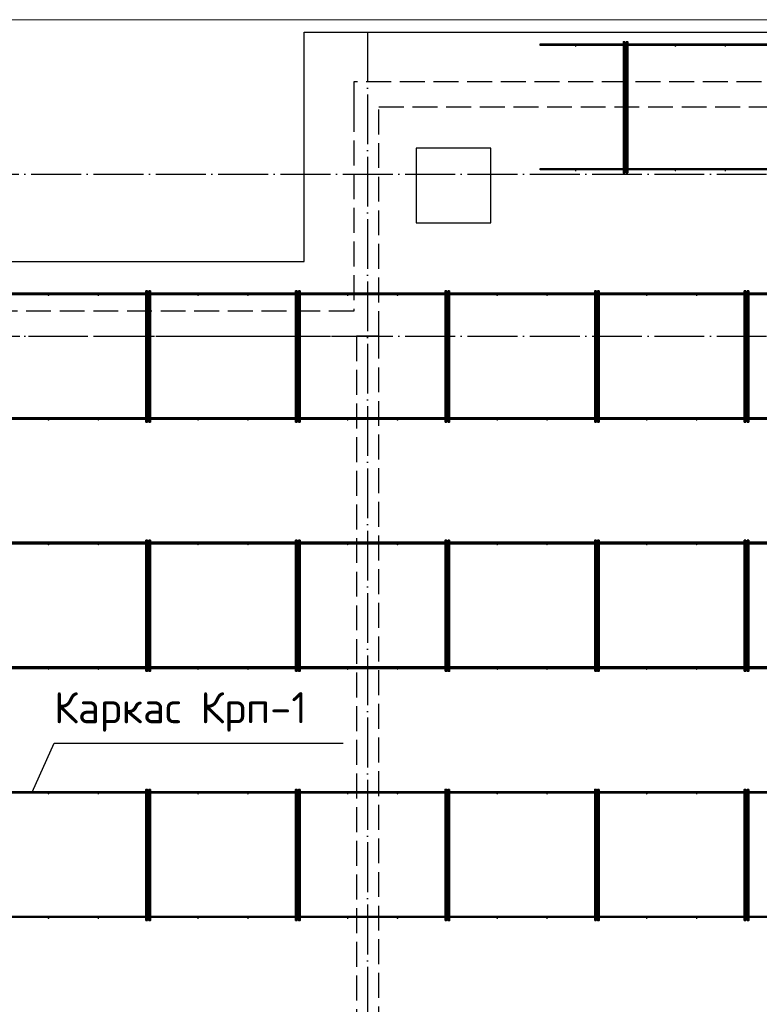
# Model space of a CAD drawing. Header units: millimetres. Extents: x 13527 to 139154, y -122592 to 61893.
# Tile 93 of 130: x 79109 to 85043, y 38539 to 46440. Entities that reach past the tile are written whole.
import ezdxf

# ---------------------------------------------------------------- set-up
doc = ezdxf.new("R2010")
doc.units = ezdxf.units.MM
for name, pattern in [('______11', [500, 400, -50, 0, -50]), ('______2', [270, 200, -70]), ('______5', [1100, 800, -100, 100, -100])]:
    doc.linetypes.add(name, pattern=pattern)
for name, color, linetype, lineweight in [('Standard', 7, 'Continuous', 25), ('Стена_ общее', 7, 'Continuous', 35), ('Фундамент_ общее', 7, 'Continuous', 35)]:
    doc.layers.add(name, color=color, linetype=linetype, lineweight=lineweight)
doc.layers.add('Арм.стержн. Фиксатор', color=7, linetype='Continuous', lineweight=35, true_color=0x501e0f)
doc.layers.add('Осевая линия_ общее', color=7, linetype='______5', lineweight=13, true_color=0xa0a0a0)
doc.styles.add('ISOCPEUR', font='isocpeur.ttf')

# ---------------------------------------------------------------- blocks, each defined once
blk = doc.blocks.new('СЛОЖНЫЙ_ОБЪЕКТ_0')
at = {"layer": 'Стена_ общее', "color": 9, "linetype": '______2', "lineweight": -3, "true_color": 0xc7c7c7, "transparency": 33554687}
for p, q in [((81790, 45940), (81790, 45740)), ((89650, 45940), (81790, 45940)), ((81790, 45740), (81790, 44100)), ((81990, 43900), (81990, 45740)), ((81990, 45740), (89650, 45740)), ((81790, 44100), (75200, 44100)), ((75400, 43900), (81790, 43900)), ((81790, 43900), (81810, 43900)), ((81810, 43900), (81810, 38320)), ((81990, 43900), (81810, 43900)), ((81990, 38320), (81990, 43900))]:
    blk.add_line(p, q, dxfattribs=at)

msp = doc.modelspace()

# ---------------------------------------------------------------- hatches: boundary and pattern name
at = {"layer": 'Арм.стержн. Фиксатор', "linetype": 'Continuous', "lineweight": 35, "transparency": 33554687}
for points in [[(83576, 46228), (83575.5, 46230.3), (83574.2, 46232.2), (83572.3, 46233.5), (83570, 46234), (83567.7, 46233.5), (83565.8, 46232.2), (83564.5, 46230.3), (83564, 46228), (83564.5, 46225.7), (83565.8, 46223.8), (83567.7, 46222.5), (83570, 46222), (83572.3, 46222.5), (83574.2, 46223.8), (83575.5, 46225.7)], [(83976, 46228), (83975.5, 46230.3), (83974.2, 46232.2), (83972.3, 46233.5), (83970, 46234), (83967.7, 46233.5), (83965.8, 46232.2), (83964.5, 46230.3), (83964, 46228), (83964.5, 46225.7), (83965.8, 46223.8), (83967.7, 46222.5), (83970, 46222), (83972.3, 46222.5), (83974.2, 46223.8), (83975.5, 46225.7)], [(84376, 46228), (84375.5, 46230.3), (84374.2, 46232.2), (84372.3, 46233.5), (84370, 46234), (84367.7, 46233.5), (84365.8, 46232.2), (84364.5, 46230.3), (84364, 46228), (84364.5, 46225.7), (84365.8, 46223.8), (84367.7, 46222.5), (84370, 46222), (84372.3, 46222.5), (84374.2, 46223.8), (84375.5, 46225.7)], [(84776, 46228), (84775.5, 46230.3), (84774.2, 46232.2), (84772.3, 46233.5), (84770, 46234), (84767.7, 46233.5), (84765.8, 46232.2), (84764.5, 46230.3), (84764, 46228), (84764.5, 46225.7), (84765.8, 46223.8), (84767.7, 46222.5), (84770, 46222), (84772.3, 46222.5), (84774.2, 46223.8), (84775.5, 46225.7)], [(83576, 45228), (83575.5, 45230.3), (83574.2, 45232.2), (83572.3, 45233.5), (83570, 45234), (83567.7, 45233.5), (83565.8, 45232.2), (83564.5, 45230.3), (83564, 45228), (83564.5, 45225.7), (83565.8, 45223.8), (83567.7, 45222.5), (83570, 45222), (83572.3, 45222.5), (83574.2, 45223.8), (83575.5, 45225.7)], [(83976, 45228), (83975.5, 45230.3), (83974.2, 45232.2), (83972.3, 45233.5), (83970, 45234), (83967.7, 45233.5), (83965.8, 45232.2), (83964.5, 45230.3), (83964, 45228), (83964.5, 45225.7), (83965.8, 45223.8), (83967.7, 45222.5), (83970, 45222), (83972.3, 45222.5), (83974.2, 45223.8), (83975.5, 45225.7)], [(84376, 45228), (84375.5, 45230.3), (84374.2, 45232.2), (84372.3, 45233.5), (84370, 45234), (84367.7, 45233.5), (84365.8, 45232.2), (84364.5, 45230.3), (84364, 45228), (84364.5, 45225.7), (84365.8, 45223.8), (84367.7, 45222.5), (84370, 45222), (84372.3, 45222.5), (84374.2, 45223.8), (84375.5, 45225.7)], [(84776, 45228), (84775.5, 45230.3), (84774.2, 45232.2), (84772.3, 45233.5), (84770, 45234), (84767.7, 45233.5), (84765.8, 45232.2), (84764.5, 45230.3), (84764, 45228), (84764.5, 45225.7), (84765.8, 45223.8), (84767.7, 45222.5), (84770, 45222), (84772.3, 45222.5), (84774.2, 45223.8), (84775.5, 45225.7)], [(79346, 44228), (79345.5, 44230.3), (79344.2, 44232.2), (79342.3, 44233.5), (79340, 44234), (79337.7, 44233.5), (79335.8, 44232.2), (79334.5, 44230.3), (79334, 44228), (79334.5, 44225.7), (79335.8, 44223.8), (79337.7, 44222.5), (79340, 44222), (79342.3, 44222.5), (79344.2, 44223.8), (79345.5, 44225.7)], [(79746, 44228), (79745.5, 44230.3), (79744.2, 44232.2), (79742.3, 44233.5), (79740, 44234), (79737.7, 44233.5), (79735.8, 44232.2), (79734.5, 44230.3), (79734, 44228), (79734.5, 44225.7), (79735.8, 44223.8), (79737.7, 44222.5), (79740, 44222), (79742.3, 44222.5), (79744.2, 44223.8), (79745.5, 44225.7)], [(80146, 44228), (80145.5, 44230.3), (80144.2, 44232.2), (80142.3, 44233.5), (80140, 44234), (80137.7, 44233.5), (80135.8, 44232.2), (80134.5, 44230.3), (80134, 44228), (80134.5, 44225.7), (80135.8, 44223.8), (80137.7, 44222.5), (80140, 44222), (80142.3, 44222.5), (80144.2, 44223.8), (80145.5, 44225.7)], [(80546, 44228), (80545.5, 44230.3), (80544.2, 44232.2), (80542.3, 44233.5), (80540, 44234), (80537.7, 44233.5), (80535.8, 44232.2), (80534.5, 44230.3), (80534, 44228), (80534.5, 44225.7), (80535.8, 44223.8), (80537.7, 44222.5), (80540, 44222), (80542.3, 44222.5), (80544.2, 44223.8), (80545.5, 44225.7)], [(80946, 44228), (80945.5, 44230.3), (80944.2, 44232.2), (80942.3, 44233.5), (80940, 44234), (80937.7, 44233.5), (80935.8, 44232.2), (80934.5, 44230.3), (80934, 44228), (80934.5, 44225.7), (80935.8, 44223.8), (80937.7, 44222.5), (80940, 44222), (80942.3, 44222.5), (80944.2, 44223.8), (80945.5, 44225.7)], [(81346, 44228), (81345.5, 44230.3), (81344.2, 44232.2), (81342.3, 44233.5), (81340, 44234), (81337.7, 44233.5), (81335.8, 44232.2), (81334.5, 44230.3), (81334, 44228), (81334.5, 44225.7), (81335.8, 44223.8), (81337.7, 44222.5), (81340, 44222), (81342.3, 44222.5), (81344.2, 44223.8), (81345.5, 44225.7)], [(81746, 44228), (81745.5, 44230.3), (81744.2, 44232.2), (81742.3, 44233.5), (81740, 44234), (81737.7, 44233.5), (81735.8, 44232.2), (81734.5, 44230.3), (81734, 44228), (81734.5, 44225.7), (81735.8, 44223.8), (81737.7, 44222.5), (81740, 44222), (81742.3, 44222.5), (81744.2, 44223.8), (81745.5, 44225.7)], [(82146, 44228), (82145.5, 44230.3), (82144.2, 44232.2), (82142.3, 44233.5), (82140, 44234), (82137.7, 44233.5), (82135.8, 44232.2), (82134.5, 44230.3), (82134, 44228), (82134.5, 44225.7), (82135.8, 44223.8), (82137.7, 44222.5), (82140, 44222), (82142.3, 44222.5), (82144.2, 44223.8), (82145.5, 44225.7)], [(82546, 44228), (82545.5, 44230.3), (82544.2, 44232.2), (82542.3, 44233.5), (82540, 44234), (82537.7, 44233.5), (82535.8, 44232.2), (82534.5, 44230.3), (82534, 44228), (82534.5, 44225.7), (82535.8, 44223.8), (82537.7, 44222.5), (82540, 44222), (82542.3, 44222.5), (82544.2, 44223.8), (82545.5, 44225.7)], [(82946, 44228), (82945.5, 44230.3), (82944.2, 44232.2), (82942.3, 44233.5), (82940, 44234), (82937.7, 44233.5), (82935.8, 44232.2), (82934.5, 44230.3), (82934, 44228), (82934.5, 44225.7), (82935.8, 44223.8), (82937.7, 44222.5), (82940, 44222), (82942.3, 44222.5), (82944.2, 44223.8), (82945.5, 44225.7)], [(83346, 44228), (83345.5, 44230.3), (83344.2, 44232.2), (83342.3, 44233.5), (83340, 44234), (83337.7, 44233.5), (83335.8, 44232.2), (83334.5, 44230.3), (83334, 44228), (83334.5, 44225.7), (83335.8, 44223.8), (83337.7, 44222.5), (83340, 44222), (83342.3, 44222.5), (83344.2, 44223.8), (83345.5, 44225.7)], [(83746, 44228), (83745.5, 44230.3), (83744.2, 44232.2), (83742.3, 44233.5), (83740, 44234), (83737.7, 44233.5), (83735.8, 44232.2), (83734.5, 44230.3), (83734, 44228), (83734.5, 44225.7), (83735.8, 44223.8), (83737.7, 44222.5), (83740, 44222), (83742.3, 44222.5), (83744.2, 44223.8), (83745.5, 44225.7)], [(84146, 44228), (84145.5, 44230.3), (84144.2, 44232.2), (84142.3, 44233.5), (84140, 44234), (84137.7, 44233.5), (84135.8, 44232.2), (84134.5, 44230.3), (84134, 44228), (84134.5, 44225.7), (84135.8, 44223.8), (84137.7, 44222.5), (84140, 44222), (84142.3, 44222.5), (84144.2, 44223.8), (84145.5, 44225.7)], [(84546, 44228), (84545.5, 44230.3), (84544.2, 44232.2), (84542.3, 44233.5), (84540, 44234), (84537.7, 44233.5), (84535.8, 44232.2), (84534.5, 44230.3), (84534, 44228), (84534.5, 44225.7), (84535.8, 44223.8), (84537.7, 44222.5), (84540, 44222), (84542.3, 44222.5), (84544.2, 44223.8), (84545.5, 44225.7)], [(84946, 44228), (84945.5, 44230.3), (84944.2, 44232.2), (84942.3, 44233.5), (84940, 44234), (84937.7, 44233.5), (84935.8, 44232.2), (84934.5, 44230.3), (84934, 44228), (84934.5, 44225.7), (84935.8, 44223.8), (84937.7, 44222.5), (84940, 44222), (84942.3, 44222.5), (84944.2, 44223.8), (84945.5, 44225.7)], [(79346, 43228), (79345.5, 43230.3), (79344.2, 43232.2), (79342.3, 43233.5), (79340, 43234), (79337.7, 43233.5), (79335.8, 43232.2), (79334.5, 43230.3), (79334, 43228), (79334.5, 43225.7), (79335.8, 43223.8), (79337.7, 43222.5), (79340, 43222), (79342.3, 43222.5), (79344.2, 43223.8), (79345.5, 43225.7)], [(79746, 43228), (79745.5, 43230.3), (79744.2, 43232.2), (79742.3, 43233.5), (79740, 43234), (79737.7, 43233.5), (79735.8, 43232.2), (79734.5, 43230.3), (79734, 43228), (79734.5, 43225.7), (79735.8, 43223.8), (79737.7, 43222.5), (79740, 43222), (79742.3, 43222.5), (79744.2, 43223.8), (79745.5, 43225.7)], [(80146, 43228), (80145.5, 43230.3), (80144.2, 43232.2), (80142.3, 43233.5), (80140, 43234), (80137.7, 43233.5), (80135.8, 43232.2), (80134.5, 43230.3), (80134, 43228), (80134.5, 43225.7), (80135.8, 43223.8), (80137.7, 43222.5), (80140, 43222), (80142.3, 43222.5), (80144.2, 43223.8), (80145.5, 43225.7)], [(80546, 43228), (80545.5, 43230.3), (80544.2, 43232.2), (80542.3, 43233.5), (80540, 43234), (80537.7, 43233.5), (80535.8, 43232.2), (80534.5, 43230.3), (80534, 43228), (80534.5, 43225.7), (80535.8, 43223.8), (80537.7, 43222.5), (80540, 43222), (80542.3, 43222.5), (80544.2, 43223.8), (80545.5, 43225.7)], [(80946, 43228), (80945.5, 43230.3), (80944.2, 43232.2), (80942.3, 43233.5), (80940, 43234), (80937.7, 43233.5), (80935.8, 43232.2), (80934.5, 43230.3), (80934, 43228), (80934.5, 43225.7), (80935.8, 43223.8), (80937.7, 43222.5), (80940, 43222), (80942.3, 43222.5), (80944.2, 43223.8), (80945.5, 43225.7)], [(81346, 43228), (81345.5, 43230.3), (81344.2, 43232.2), (81342.3, 43233.5), (81340, 43234), (81337.7, 43233.5), (81335.8, 43232.2), (81334.5, 43230.3), (81334, 43228), (81334.5, 43225.7), (81335.8, 43223.8), (81337.7, 43222.5), (81340, 43222), (81342.3, 43222.5), (81344.2, 43223.8), (81345.5, 43225.7)], [(81746, 43228), (81745.5, 43230.3), (81744.2, 43232.2), (81742.3, 43233.5), (81740, 43234), (81737.7, 43233.5), (81735.8, 43232.2), (81734.5, 43230.3), (81734, 43228), (81734.5, 43225.7), (81735.8, 43223.8), (81737.7, 43222.5), (81740, 43222), (81742.3, 43222.5), (81744.2, 43223.8), (81745.5, 43225.7)], [(82146, 43228), (82145.5, 43230.3), (82144.2, 43232.2), (82142.3, 43233.5), (82140, 43234), (82137.7, 43233.5), (82135.8, 43232.2), (82134.5, 43230.3), (82134, 43228), (82134.5, 43225.7), (82135.8, 43223.8), (82137.7, 43222.5), (82140, 43222), (82142.3, 43222.5), (82144.2, 43223.8), (82145.5, 43225.7)], [(82546, 43228), (82545.5, 43230.3), (82544.2, 43232.2), (82542.3, 43233.5), (82540, 43234), (82537.7, 43233.5), (82535.8, 43232.2), (82534.5, 43230.3), (82534, 43228), (82534.5, 43225.7), (82535.8, 43223.8), (82537.7, 43222.5), (82540, 43222), (82542.3, 43222.5), (82544.2, 43223.8), (82545.5, 43225.7)], [(82946, 43228), (82945.5, 43230.3), (82944.2, 43232.2), (82942.3, 43233.5), (82940, 43234), (82937.7, 43233.5), (82935.8, 43232.2), (82934.5, 43230.3), (82934, 43228), (82934.5, 43225.7), (82935.8, 43223.8), (82937.7, 43222.5), (82940, 43222), (82942.3, 43222.5), (82944.2, 43223.8), (82945.5, 43225.7)], [(83346, 43228), (83345.5, 43230.3), (83344.2, 43232.2), (83342.3, 43233.5), (83340, 43234), (83337.7, 43233.5), (83335.8, 43232.2), (83334.5, 43230.3), (83334, 43228), (83334.5, 43225.7), (83335.8, 43223.8), (83337.7, 43222.5), (83340, 43222), (83342.3, 43222.5), (83344.2, 43223.8), (83345.5, 43225.7)], [(83746, 43228), (83745.5, 43230.3), (83744.2, 43232.2), (83742.3, 43233.5), (83740, 43234), (83737.7, 43233.5), (83735.8, 43232.2), (83734.5, 43230.3), (83734, 43228), (83734.5, 43225.7), (83735.8, 43223.8), (83737.7, 43222.5), (83740, 43222), (83742.3, 43222.5), (83744.2, 43223.8), (83745.5, 43225.7)], [(84146, 43228), (84145.5, 43230.3), (84144.2, 43232.2), (84142.3, 43233.5), (84140, 43234), (84137.7, 43233.5), (84135.8, 43232.2), (84134.5, 43230.3), (84134, 43228), (84134.5, 43225.7), (84135.8, 43223.8), (84137.7, 43222.5), (84140, 43222), (84142.3, 43222.5), (84144.2, 43223.8), (84145.5, 43225.7)], [(84546, 43228), (84545.5, 43230.3), (84544.2, 43232.2), (84542.3, 43233.5), (84540, 43234), (84537.7, 43233.5), (84535.8, 43232.2), (84534.5, 43230.3), (84534, 43228), (84534.5, 43225.7), (84535.8, 43223.8), (84537.7, 43222.5), (84540, 43222), (84542.3, 43222.5), (84544.2, 43223.8), (84545.5, 43225.7)], [(84946, 43228), (84945.5, 43230.3), (84944.2, 43232.2), (84942.3, 43233.5), (84940, 43234), (84937.7, 43233.5), (84935.8, 43232.2), (84934.5, 43230.3), (84934, 43228), (84934.5, 43225.7), (84935.8, 43223.8), (84937.7, 43222.5), (84940, 43222), (84942.3, 43222.5), (84944.2, 43223.8), (84945.5, 43225.7)], [(79346, 42228), (79345.5, 42230.3), (79344.2, 42232.2), (79342.3, 42233.5), (79340, 42234), (79337.7, 42233.5), (79335.8, 42232.2), (79334.5, 42230.3), (79334, 42228), (79334.5, 42225.7), (79335.8, 42223.8), (79337.7, 42222.5), (79340, 42222), (79342.3, 42222.5), (79344.2, 42223.8), (79345.5, 42225.7)], [(79746, 42228), (79745.5, 42230.3), (79744.2, 42232.2), (79742.3, 42233.5), (79740, 42234), (79737.7, 42233.5), (79735.8, 42232.2), (79734.5, 42230.3), (79734, 42228), (79734.5, 42225.7), (79735.8, 42223.8), (79737.7, 42222.5), (79740, 42222), (79742.3, 42222.5), (79744.2, 42223.8), (79745.5, 42225.7)], [(80146, 42228), (80145.5, 42230.3), (80144.2, 42232.2), (80142.3, 42233.5), (80140, 42234), (80137.7, 42233.5), (80135.8, 42232.2), (80134.5, 42230.3), (80134, 42228), (80134.5, 42225.7), (80135.8, 42223.8), (80137.7, 42222.5), (80140, 42222), (80142.3, 42222.5), (80144.2, 42223.8), (80145.5, 42225.7)], [(80546, 42228), (80545.5, 42230.3), (80544.2, 42232.2), (80542.3, 42233.5), (80540, 42234), (80537.7, 42233.5), (80535.8, 42232.2), (80534.5, 42230.3), (80534, 42228), (80534.5, 42225.7), (80535.8, 42223.8), (80537.7, 42222.5), (80540, 42222), (80542.3, 42222.5), (80544.2, 42223.8), (80545.5, 42225.7)], [(80946, 42228), (80945.5, 42230.3), (80944.2, 42232.2), (80942.3, 42233.5), (80940, 42234), (80937.7, 42233.5), (80935.8, 42232.2), (80934.5, 42230.3), (80934, 42228), (80934.5, 42225.7), (80935.8, 42223.8), (80937.7, 42222.5), (80940, 42222), (80942.3, 42222.5), (80944.2, 42223.8), (80945.5, 42225.7)], [(81346, 42228), (81345.5, 42230.3), (81344.2, 42232.2), (81342.3, 42233.5), (81340, 42234), (81337.7, 42233.5), (81335.8, 42232.2), (81334.5, 42230.3), (81334, 42228), (81334.5, 42225.7), (81335.8, 42223.8), (81337.7, 42222.5), (81340, 42222), (81342.3, 42222.5), (81344.2, 42223.8), (81345.5, 42225.7)], [(81746, 42228), (81745.5, 42230.3), (81744.2, 42232.2), (81742.3, 42233.5), (81740, 42234), (81737.7, 42233.5), (81735.8, 42232.2), (81734.5, 42230.3), (81734, 42228), (81734.5, 42225.7), (81735.8, 42223.8), (81737.7, 42222.5), (81740, 42222), (81742.3, 42222.5), (81744.2, 42223.8), (81745.5, 42225.7)], [(82146, 42228), (82145.5, 42230.3), (82144.2, 42232.2), (82142.3, 42233.5), (82140, 42234), (82137.7, 42233.5), (82135.8, 42232.2), (82134.5, 42230.3), (82134, 42228), (82134.5, 42225.7), (82135.8, 42223.8), (82137.7, 42222.5), (82140, 42222), (82142.3, 42222.5), (82144.2, 42223.8), (82145.5, 42225.7)], [(82546, 42228), (82545.5, 42230.3), (82544.2, 42232.2), (82542.3, 42233.5), (82540, 42234), (82537.7, 42233.5), (82535.8, 42232.2), (82534.5, 42230.3), (82534, 42228), (82534.5, 42225.7), (82535.8, 42223.8), (82537.7, 42222.5), (82540, 42222), (82542.3, 42222.5), (82544.2, 42223.8), (82545.5, 42225.7)], [(82946, 42228), (82945.5, 42230.3), (82944.2, 42232.2), (82942.3, 42233.5), (82940, 42234), (82937.7, 42233.5), (82935.8, 42232.2), (82934.5, 42230.3), (82934, 42228), (82934.5, 42225.7), (82935.8, 42223.8), (82937.7, 42222.5), (82940, 42222), (82942.3, 42222.5), (82944.2, 42223.8), (82945.5, 42225.7)], [(83346, 42228), (83345.5, 42230.3), (83344.2, 42232.2), (83342.3, 42233.5), (83340, 42234), (83337.7, 42233.5), (83335.8, 42232.2), (83334.5, 42230.3), (83334, 42228), (83334.5, 42225.7), (83335.8, 42223.8), (83337.7, 42222.5), (83340, 42222), (83342.3, 42222.5), (83344.2, 42223.8), (83345.5, 42225.7)], [(83746, 42228), (83745.5, 42230.3), (83744.2, 42232.2), (83742.3, 42233.5), (83740, 42234), (83737.7, 42233.5), (83735.8, 42232.2), (83734.5, 42230.3), (83734, 42228), (83734.5, 42225.7), (83735.8, 42223.8), (83737.7, 42222.5), (83740, 42222), (83742.3, 42222.5), (83744.2, 42223.8), (83745.5, 42225.7)], [(84146, 42228), (84145.5, 42230.3), (84144.2, 42232.2), (84142.3, 42233.5), (84140, 42234), (84137.7, 42233.5), (84135.8, 42232.2), (84134.5, 42230.3), (84134, 42228), (84134.5, 42225.7), (84135.8, 42223.8), (84137.7, 42222.5), (84140, 42222), (84142.3, 42222.5), (84144.2, 42223.8), (84145.5, 42225.7)], [(84546, 42228), (84545.5, 42230.3), (84544.2, 42232.2), (84542.3, 42233.5), (84540, 42234), (84537.7, 42233.5), (84535.8, 42232.2), (84534.5, 42230.3), (84534, 42228), (84534.5, 42225.7), (84535.8, 42223.8), (84537.7, 42222.5), (84540, 42222), (84542.3, 42222.5), (84544.2, 42223.8), (84545.5, 42225.7)], [(84946, 42228), (84945.5, 42230.3), (84944.2, 42232.2), (84942.3, 42233.5), (84940, 42234), (84937.7, 42233.5), (84935.8, 42232.2), (84934.5, 42230.3), (84934, 42228), (84934.5, 42225.7), (84935.8, 42223.8), (84937.7, 42222.5), (84940, 42222), (84942.3, 42222.5), (84944.2, 42223.8), (84945.5, 42225.7)], [(79346, 41228), (79345.5, 41230.3), (79344.2, 41232.2), (79342.3, 41233.5), (79340, 41234), (79337.7, 41233.5), (79335.8, 41232.2), (79334.5, 41230.3), (79334, 41228), (79334.5, 41225.7), (79335.8, 41223.8), (79337.7, 41222.5), (79340, 41222), (79342.3, 41222.5), (79344.2, 41223.8), (79345.5, 41225.7)], [(79746, 41228), (79745.5, 41230.3), (79744.2, 41232.2), (79742.3, 41233.5), (79740, 41234), (79737.7, 41233.5), (79735.8, 41232.2), (79734.5, 41230.3), (79734, 41228), (79734.5, 41225.7), (79735.8, 41223.8), (79737.7, 41222.5), (79740, 41222), (79742.3, 41222.5), (79744.2, 41223.8), (79745.5, 41225.7)], [(80146, 41228), (80145.5, 41230.3), (80144.2, 41232.2), (80142.3, 41233.5), (80140, 41234), (80137.7, 41233.5), (80135.8, 41232.2), (80134.5, 41230.3), (80134, 41228), (80134.5, 41225.7), (80135.8, 41223.8), (80137.7, 41222.5), (80140, 41222), (80142.3, 41222.5), (80144.2, 41223.8), (80145.5, 41225.7)], [(80546, 41228), (80545.5, 41230.3), (80544.2, 41232.2), (80542.3, 41233.5), (80540, 41234), (80537.7, 41233.5), (80535.8, 41232.2), (80534.5, 41230.3), (80534, 41228), (80534.5, 41225.7), (80535.8, 41223.8), (80537.7, 41222.5), (80540, 41222), (80542.3, 41222.5), (80544.2, 41223.8), (80545.5, 41225.7)], [(80946, 41228), (80945.5, 41230.3), (80944.2, 41232.2), (80942.3, 41233.5), (80940, 41234), (80937.7, 41233.5), (80935.8, 41232.2), (80934.5, 41230.3), (80934, 41228), (80934.5, 41225.7), (80935.8, 41223.8), (80937.7, 41222.5), (80940, 41222), (80942.3, 41222.5), (80944.2, 41223.8), (80945.5, 41225.7)], [(81346, 41228), (81345.5, 41230.3), (81344.2, 41232.2), (81342.3, 41233.5), (81340, 41234), (81337.7, 41233.5), (81335.8, 41232.2), (81334.5, 41230.3), (81334, 41228), (81334.5, 41225.7), (81335.8, 41223.8), (81337.7, 41222.5), (81340, 41222), (81342.3, 41222.5), (81344.2, 41223.8), (81345.5, 41225.7)], [(81746, 41228), (81745.5, 41230.3), (81744.2, 41232.2), (81742.3, 41233.5), (81740, 41234), (81737.7, 41233.5), (81735.8, 41232.2), (81734.5, 41230.3), (81734, 41228), (81734.5, 41225.7), (81735.8, 41223.8), (81737.7, 41222.5), (81740, 41222), (81742.3, 41222.5), (81744.2, 41223.8), (81745.5, 41225.7)], [(82146, 41228), (82145.5, 41230.3), (82144.2, 41232.2), (82142.3, 41233.5), (82140, 41234), (82137.7, 41233.5), (82135.8, 41232.2), (82134.5, 41230.3), (82134, 41228), (82134.5, 41225.7), (82135.8, 41223.8), (82137.7, 41222.5), (82140, 41222), (82142.3, 41222.5), (82144.2, 41223.8), (82145.5, 41225.7)], [(82546, 41228), (82545.5, 41230.3), (82544.2, 41232.2), (82542.3, 41233.5), (82540, 41234), (82537.7, 41233.5), (82535.8, 41232.2), (82534.5, 41230.3), (82534, 41228), (82534.5, 41225.7), (82535.8, 41223.8), (82537.7, 41222.5), (82540, 41222), (82542.3, 41222.5), (82544.2, 41223.8), (82545.5, 41225.7)], [(82946, 41228), (82945.5, 41230.3), (82944.2, 41232.2), (82942.3, 41233.5), (82940, 41234), (82937.7, 41233.5), (82935.8, 41232.2), (82934.5, 41230.3), (82934, 41228), (82934.5, 41225.7), (82935.8, 41223.8), (82937.7, 41222.5), (82940, 41222), (82942.3, 41222.5), (82944.2, 41223.8), (82945.5, 41225.7)], [(83346, 41228), (83345.5, 41230.3), (83344.2, 41232.2), (83342.3, 41233.5), (83340, 41234), (83337.7, 41233.5), (83335.8, 41232.2), (83334.5, 41230.3), (83334, 41228), (83334.5, 41225.7), (83335.8, 41223.8), (83337.7, 41222.5), (83340, 41222), (83342.3, 41222.5), (83344.2, 41223.8), (83345.5, 41225.7)], [(83746, 41228), (83745.5, 41230.3), (83744.2, 41232.2), (83742.3, 41233.5), (83740, 41234), (83737.7, 41233.5), (83735.8, 41232.2), (83734.5, 41230.3), (83734, 41228), (83734.5, 41225.7), (83735.8, 41223.8), (83737.7, 41222.5), (83740, 41222), (83742.3, 41222.5), (83744.2, 41223.8), (83745.5, 41225.7)], [(84146, 41228), (84145.5, 41230.3), (84144.2, 41232.2), (84142.3, 41233.5), (84140, 41234), (84137.7, 41233.5), (84135.8, 41232.2), (84134.5, 41230.3), (84134, 41228), (84134.5, 41225.7), (84135.8, 41223.8), (84137.7, 41222.5), (84140, 41222), (84142.3, 41222.5), (84144.2, 41223.8), (84145.5, 41225.7)], [(84546, 41228), (84545.5, 41230.3), (84544.2, 41232.2), (84542.3, 41233.5), (84540, 41234), (84537.7, 41233.5), (84535.8, 41232.2), (84534.5, 41230.3), (84534, 41228), (84534.5, 41225.7), (84535.8, 41223.8), (84537.7, 41222.5), (84540, 41222), (84542.3, 41222.5), (84544.2, 41223.8), (84545.5, 41225.7)], [(84946, 41228), (84945.5, 41230.3), (84944.2, 41232.2), (84942.3, 41233.5), (84940, 41234), (84937.7, 41233.5), (84935.8, 41232.2), (84934.5, 41230.3), (84934, 41228), (84934.5, 41225.7), (84935.8, 41223.8), (84937.7, 41222.5), (84940, 41222), (84942.3, 41222.5), (84944.2, 41223.8), (84945.5, 41225.7)], [(79346, 40228), (79345.5, 40230.3), (79344.2, 40232.2), (79342.3, 40233.5), (79340, 40234), (79337.7, 40233.5), (79335.8, 40232.2), (79334.5, 40230.3), (79334, 40228), (79334.5, 40225.7), (79335.8, 40223.8), (79337.7, 40222.5), (79340, 40222), (79342.3, 40222.5), (79344.2, 40223.8), (79345.5, 40225.7)], [(79746, 40228), (79745.5, 40230.3), (79744.2, 40232.2), (79742.3, 40233.5), (79740, 40234), (79737.7, 40233.5), (79735.8, 40232.2), (79734.5, 40230.3), (79734, 40228), (79734.5, 40225.7), (79735.8, 40223.8), (79737.7, 40222.5), (79740, 40222), (79742.3, 40222.5), (79744.2, 40223.8), (79745.5, 40225.7)], [(80146, 40228), (80145.5, 40230.3), (80144.2, 40232.2), (80142.3, 40233.5), (80140, 40234), (80137.7, 40233.5), (80135.8, 40232.2), (80134.5, 40230.3), (80134, 40228), (80134.5, 40225.7), (80135.8, 40223.8), (80137.7, 40222.5), (80140, 40222), (80142.3, 40222.5), (80144.2, 40223.8), (80145.5, 40225.7)], [(80546, 40228), (80545.5, 40230.3), (80544.2, 40232.2), (80542.3, 40233.5), (80540, 40234), (80537.7, 40233.5), (80535.8, 40232.2), (80534.5, 40230.3), (80534, 40228), (80534.5, 40225.7), (80535.8, 40223.8), (80537.7, 40222.5), (80540, 40222), (80542.3, 40222.5), (80544.2, 40223.8), (80545.5, 40225.7)], [(80946, 40228), (80945.5, 40230.3), (80944.2, 40232.2), (80942.3, 40233.5), (80940, 40234), (80937.7, 40233.5), (80935.8, 40232.2), (80934.5, 40230.3), (80934, 40228), (80934.5, 40225.7), (80935.8, 40223.8), (80937.7, 40222.5), (80940, 40222), (80942.3, 40222.5), (80944.2, 40223.8), (80945.5, 40225.7)], [(81346, 40228), (81345.5, 40230.3), (81344.2, 40232.2), (81342.3, 40233.5), (81340, 40234), (81337.7, 40233.5), (81335.8, 40232.2), (81334.5, 40230.3), (81334, 40228), (81334.5, 40225.7), (81335.8, 40223.8), (81337.7, 40222.5), (81340, 40222), (81342.3, 40222.5), (81344.2, 40223.8), (81345.5, 40225.7)], [(81746, 40228), (81745.5, 40230.3), (81744.2, 40232.2), (81742.3, 40233.5), (81740, 40234), (81737.7, 40233.5), (81735.8, 40232.2), (81734.5, 40230.3), (81734, 40228), (81734.5, 40225.7), (81735.8, 40223.8), (81737.7, 40222.5), (81740, 40222), (81742.3, 40222.5), (81744.2, 40223.8), (81745.5, 40225.7)], [(82146, 40228), (82145.5, 40230.3), (82144.2, 40232.2), (82142.3, 40233.5), (82140, 40234), (82137.7, 40233.5), (82135.8, 40232.2), (82134.5, 40230.3), (82134, 40228), (82134.5, 40225.7), (82135.8, 40223.8), (82137.7, 40222.5), (82140, 40222), (82142.3, 40222.5), (82144.2, 40223.8), (82145.5, 40225.7)], [(82546, 40228), (82545.5, 40230.3), (82544.2, 40232.2), (82542.3, 40233.5), (82540, 40234), (82537.7, 40233.5), (82535.8, 40232.2), (82534.5, 40230.3), (82534, 40228), (82534.5, 40225.7), (82535.8, 40223.8), (82537.7, 40222.5), (82540, 40222), (82542.3, 40222.5), (82544.2, 40223.8), (82545.5, 40225.7)], [(82946, 40228), (82945.5, 40230.3), (82944.2, 40232.2), (82942.3, 40233.5), (82940, 40234), (82937.7, 40233.5), (82935.8, 40232.2), (82934.5, 40230.3), (82934, 40228), (82934.5, 40225.7), (82935.8, 40223.8), (82937.7, 40222.5), (82940, 40222), (82942.3, 40222.5), (82944.2, 40223.8), (82945.5, 40225.7)], [(83346, 40228), (83345.5, 40230.3), (83344.2, 40232.2), (83342.3, 40233.5), (83340, 40234), (83337.7, 40233.5), (83335.8, 40232.2), (83334.5, 40230.3), (83334, 40228), (83334.5, 40225.7), (83335.8, 40223.8), (83337.7, 40222.5), (83340, 40222), (83342.3, 40222.5), (83344.2, 40223.8), (83345.5, 40225.7)], [(83746, 40228), (83745.5, 40230.3), (83744.2, 40232.2), (83742.3, 40233.5), (83740, 40234), (83737.7, 40233.5), (83735.8, 40232.2), (83734.5, 40230.3), (83734, 40228), (83734.5, 40225.7), (83735.8, 40223.8), (83737.7, 40222.5), (83740, 40222), (83742.3, 40222.5), (83744.2, 40223.8), (83745.5, 40225.7)], [(84146, 40228), (84145.5, 40230.3), (84144.2, 40232.2), (84142.3, 40233.5), (84140, 40234), (84137.7, 40233.5), (84135.8, 40232.2), (84134.5, 40230.3), (84134, 40228), (84134.5, 40225.7), (84135.8, 40223.8), (84137.7, 40222.5), (84140, 40222), (84142.3, 40222.5), (84144.2, 40223.8), (84145.5, 40225.7)], [(84546, 40228), (84545.5, 40230.3), (84544.2, 40232.2), (84542.3, 40233.5), (84540, 40234), (84537.7, 40233.5), (84535.8, 40232.2), (84534.5, 40230.3), (84534, 40228), (84534.5, 40225.7), (84535.8, 40223.8), (84537.7, 40222.5), (84540, 40222), (84542.3, 40222.5), (84544.2, 40223.8), (84545.5, 40225.7)], [(84946, 40228), (84945.5, 40230.3), (84944.2, 40232.2), (84942.3, 40233.5), (84940, 40234), (84937.7, 40233.5), (84935.8, 40232.2), (84934.5, 40230.3), (84934, 40228), (84934.5, 40225.7), (84935.8, 40223.8), (84937.7, 40222.5), (84940, 40222), (84942.3, 40222.5), (84944.2, 40223.8), (84945.5, 40225.7)], [(79346, 39228), (79345.5, 39230.3), (79344.2, 39232.2), (79342.3, 39233.5), (79340, 39234), (79337.7, 39233.5), (79335.8, 39232.2), (79334.5, 39230.3), (79334, 39228), (79334.5, 39225.7), (79335.8, 39223.8), (79337.7, 39222.5), (79340, 39222), (79342.3, 39222.5), (79344.2, 39223.8), (79345.5, 39225.7)], [(79746, 39228), (79745.5, 39230.3), (79744.2, 39232.2), (79742.3, 39233.5), (79740, 39234), (79737.7, 39233.5), (79735.8, 39232.2), (79734.5, 39230.3), (79734, 39228), (79734.5, 39225.7), (79735.8, 39223.8), (79737.7, 39222.5), (79740, 39222), (79742.3, 39222.5), (79744.2, 39223.8), (79745.5, 39225.7)], [(80146, 39228), (80145.5, 39230.3), (80144.2, 39232.2), (80142.3, 39233.5), (80140, 39234), (80137.7, 39233.5), (80135.8, 39232.2), (80134.5, 39230.3), (80134, 39228), (80134.5, 39225.7), (80135.8, 39223.8), (80137.7, 39222.5), (80140, 39222), (80142.3, 39222.5), (80144.2, 39223.8), (80145.5, 39225.7)], [(80546, 39228), (80545.5, 39230.3), (80544.2, 39232.2), (80542.3, 39233.5), (80540, 39234), (80537.7, 39233.5), (80535.8, 39232.2), (80534.5, 39230.3), (80534, 39228), (80534.5, 39225.7), (80535.8, 39223.8), (80537.7, 39222.5), (80540, 39222), (80542.3, 39222.5), (80544.2, 39223.8), (80545.5, 39225.7)], [(80946, 39228), (80945.5, 39230.3), (80944.2, 39232.2), (80942.3, 39233.5), (80940, 39234), (80937.7, 39233.5), (80935.8, 39232.2), (80934.5, 39230.3), (80934, 39228), (80934.5, 39225.7), (80935.8, 39223.8), (80937.7, 39222.5), (80940, 39222), (80942.3, 39222.5), (80944.2, 39223.8), (80945.5, 39225.7)], [(81346, 39228), (81345.5, 39230.3), (81344.2, 39232.2), (81342.3, 39233.5), (81340, 39234), (81337.7, 39233.5), (81335.8, 39232.2), (81334.5, 39230.3), (81334, 39228), (81334.5, 39225.7), (81335.8, 39223.8), (81337.7, 39222.5), (81340, 39222), (81342.3, 39222.5), (81344.2, 39223.8), (81345.5, 39225.7)], [(81746, 39228), (81745.5, 39230.3), (81744.2, 39232.2), (81742.3, 39233.5), (81740, 39234), (81737.7, 39233.5), (81735.8, 39232.2), (81734.5, 39230.3), (81734, 39228), (81734.5, 39225.7), (81735.8, 39223.8), (81737.7, 39222.5), (81740, 39222), (81742.3, 39222.5), (81744.2, 39223.8), (81745.5, 39225.7)], [(82146, 39228), (82145.5, 39230.3), (82144.2, 39232.2), (82142.3, 39233.5), (82140, 39234), (82137.7, 39233.5), (82135.8, 39232.2), (82134.5, 39230.3), (82134, 39228), (82134.5, 39225.7), (82135.8, 39223.8), (82137.7, 39222.5), (82140, 39222), (82142.3, 39222.5), (82144.2, 39223.8), (82145.5, 39225.7)], [(82546, 39228), (82545.5, 39230.3), (82544.2, 39232.2), (82542.3, 39233.5), (82540, 39234), (82537.7, 39233.5), (82535.8, 39232.2), (82534.5, 39230.3), (82534, 39228), (82534.5, 39225.7), (82535.8, 39223.8), (82537.7, 39222.5), (82540, 39222), (82542.3, 39222.5), (82544.2, 39223.8), (82545.5, 39225.7)], [(82946, 39228), (82945.5, 39230.3), (82944.2, 39232.2), (82942.3, 39233.5), (82940, 39234), (82937.7, 39233.5), (82935.8, 39232.2), (82934.5, 39230.3), (82934, 39228), (82934.5, 39225.7), (82935.8, 39223.8), (82937.7, 39222.5), (82940, 39222), (82942.3, 39222.5), (82944.2, 39223.8), (82945.5, 39225.7)], [(83346, 39228), (83345.5, 39230.3), (83344.2, 39232.2), (83342.3, 39233.5), (83340, 39234), (83337.7, 39233.5), (83335.8, 39232.2), (83334.5, 39230.3), (83334, 39228), (83334.5, 39225.7), (83335.8, 39223.8), (83337.7, 39222.5), (83340, 39222), (83342.3, 39222.5), (83344.2, 39223.8), (83345.5, 39225.7)], [(83746, 39228), (83745.5, 39230.3), (83744.2, 39232.2), (83742.3, 39233.5), (83740, 39234), (83737.7, 39233.5), (83735.8, 39232.2), (83734.5, 39230.3), (83734, 39228), (83734.5, 39225.7), (83735.8, 39223.8), (83737.7, 39222.5), (83740, 39222), (83742.3, 39222.5), (83744.2, 39223.8), (83745.5, 39225.7)], [(84146, 39228), (84145.5, 39230.3), (84144.2, 39232.2), (84142.3, 39233.5), (84140, 39234), (84137.7, 39233.5), (84135.8, 39232.2), (84134.5, 39230.3), (84134, 39228), (84134.5, 39225.7), (84135.8, 39223.8), (84137.7, 39222.5), (84140, 39222), (84142.3, 39222.5), (84144.2, 39223.8), (84145.5, 39225.7)], [(84546, 39228), (84545.5, 39230.3), (84544.2, 39232.2), (84542.3, 39233.5), (84540, 39234), (84537.7, 39233.5), (84535.8, 39232.2), (84534.5, 39230.3), (84534, 39228), (84534.5, 39225.7), (84535.8, 39223.8), (84537.7, 39222.5), (84540, 39222), (84542.3, 39222.5), (84544.2, 39223.8), (84545.5, 39225.7)], [(84946, 39228), (84945.5, 39230.3), (84944.2, 39232.2), (84942.3, 39233.5), (84940, 39234), (84937.7, 39233.5), (84935.8, 39232.2), (84934.5, 39230.3), (84934, 39228), (84934.5, 39225.7), (84935.8, 39223.8), (84937.7, 39222.5), (84940, 39222), (84942.3, 39222.5), (84944.2, 39223.8), (84945.5, 39225.7)]]:
    msp.add_hatch(color=34, dxfattribs=at).paths.add_polyline_path(points)

# ---------------------------------------------------------------- linework, layer by layer
at = {"layer": 'Standard', "color": 7, "linetype": 'Continuous', "lineweight": 13, "transparency": 33554687}
msp.add_lwpolyline([(75100, 29250), (117980, 29250), (117980, 46440), (75100, 46440), (75100, 29250)], dxfattribs=at)
at = {"layer": 'Арм.стержн. Фиксатор', "color": 34, "linetype": 'Continuous', "lineweight": 25, "transparency": 33554687}
for points in [[(83284.3, 46246), (90220, 46246), (90220, 46234), (83284.3, 46234), (83284.3, 46246)], [(83284.3, 46246), (90220, 46246), (90220, 46234), (83284.3, 46234), (83284.3, 46246)], [(83284.3, 45246), (90220, 45246), (90220, 45234), (83284.3, 45234), (83284.3, 45246)], [(83284.3, 45246), (90220, 45246), (90220, 45234), (83284.3, 45234), (83284.3, 45246)], [(75230, 40246), (88216.4, 40246), (88216.4, 40234), (75230, 40234), (75230, 40246)], [(75230, 40246), (88216.4, 40246), (88216.4, 40234), (75230, 40234), (75230, 40246)], [(75230, 39246), (88216.4, 39246), (88216.4, 39234), (75230, 39234), (75230, 39246)], [(75230, 39246), (88216.4, 39246), (88216.4, 39234), (75230, 39234), (75230, 39246)]]:
    msp.add_lwpolyline(points, dxfattribs=at)
at = {"layer": 'Арм.стержн. Фиксатор', "color": 34, "linetype": 'Continuous', "lineweight": 35, "transparency": 33554687}
for points in [[(83964, 46262.9), (83964, 45210.8), (83952, 45210.8), (83952, 46262.9), (83964, 46262.9)], [(83976, 45211.1), (83976, 46263.1), (83988, 46263.1), (83988, 45211.1), (83976, 45211.1)], [(80122, 43211.1), (80122, 44263.1), (80134, 44263.1), (80134, 43211.1), (80122, 43211.1)], [(80158, 44262.9), (80158, 43210.8), (80146, 43210.8), (80146, 44262.9), (80158, 44262.9)], [(81322, 43211.1), (81322, 44263.1), (81334, 44263.1), (81334, 43211.1), (81322, 43211.1)], [(81358, 44262.9), (81358, 43210.8), (81346, 43210.8), (81346, 44262.9), (81358, 44262.9)], [(82522, 43211.1), (82522, 44263.1), (82534, 44263.1), (82534, 43211.1), (82522, 43211.1)], [(82558, 44262.9), (82558, 43210.8), (82546, 43210.8), (82546, 44262.9), (82558, 44262.9)], [(83722, 43211.1), (83722, 44263.1), (83734, 44263.1), (83734, 43211.1), (83722, 43211.1)], [(83758, 44262.9), (83758, 43210.8), (83746, 43210.8), (83746, 44262.9), (83758, 44262.9)], [(84922, 43211.1), (84922, 44263.1), (84934, 44263.1), (84934, 43211.1), (84922, 43211.1)], [(84958, 44262.9), (84958, 43210.8), (84946, 43210.8), (84946, 44262.9), (84958, 44262.9)], [(75230, 44246), (117850, 44246), (117850, 44234), (75230, 44234), (75230, 44246)], [(75230, 44246), (117850, 44246), (117850, 44234), (75230, 44234), (75230, 44246)], [(75230, 43246), (117850, 43246), (117850, 43234), (75230, 43234), (75230, 43246)], [(75230, 43246), (117850, 43246), (117850, 43234), (75230, 43234), (75230, 43246)], [(75230, 42246), (117850, 42246), (117850, 42234), (75230, 42234), (75230, 42246)], [(75230, 42246), (117850, 42246), (117850, 42234), (75230, 42234), (75230, 42246)], [(80122, 41211.1), (80122, 42263.1), (80134, 42263.1), (80134, 41211.1), (80122, 41211.1)], [(80158, 42262.9), (80158, 41210.8), (80146, 41210.8), (80146, 42262.9), (80158, 42262.9)], [(81322, 41211.1), (81322, 42263.1), (81334, 42263.1), (81334, 41211.1), (81322, 41211.1)], [(81358, 42262.9), (81358, 41210.8), (81346, 41210.8), (81346, 42262.9), (81358, 42262.9)], [(82522, 41211.1), (82522, 42263.1), (82534, 42263.1), (82534, 41211.1), (82522, 41211.1)], [(82558, 42262.9), (82558, 41210.8), (82546, 41210.8), (82546, 42262.9), (82558, 42262.9)], [(83722, 41211.1), (83722, 42263.1), (83734, 42263.1), (83734, 41211.1), (83722, 41211.1)], [(83758, 42262.9), (83758, 41210.8), (83746, 41210.8), (83746, 42262.9), (83758, 42262.9)], [(84922, 41211.1), (84922, 42263.1), (84934, 42263.1), (84934, 41211.1), (84922, 41211.1)], [(84958, 42262.9), (84958, 41210.8), (84946, 41210.8), (84946, 42262.9), (84958, 42262.9)], [(75230, 41246), (117850, 41246), (117850, 41234), (75230, 41234), (75230, 41246)], [(75230, 41246), (117850, 41246), (117850, 41234), (75230, 41234), (75230, 41246)], [(80122, 39211.1), (80122, 40263.1), (80134, 40263.1), (80134, 39211.1), (80122, 39211.1)], [(80158, 40262.9), (80158, 39210.8), (80146, 39210.8), (80146, 40262.9), (80158, 40262.9)], [(81322, 39211.1), (81322, 40263.1), (81334, 40263.1), (81334, 39211.1), (81322, 39211.1)], [(81358, 40262.9), (81358, 39210.8), (81346, 39210.8), (81346, 40262.9), (81358, 40262.9)], [(82522, 39211.1), (82522, 40263.1), (82534, 40263.1), (82534, 39211.1), (82522, 39211.1)], [(82558, 40262.9), (82558, 39210.8), (82546, 39210.8), (82546, 40262.9), (82558, 40262.9)], [(83722, 39211.1), (83722, 40263.1), (83734, 40263.1), (83734, 39211.1), (83722, 39211.1)], [(83758, 40262.9), (83758, 39210.8), (83746, 39210.8), (83746, 40262.9), (83758, 40262.9)], [(84922, 39211.1), (84922, 40263.1), (84934, 40263.1), (84934, 39211.1), (84922, 39211.1)], [(84958, 40262.9), (84958, 39210.8), (84946, 39210.8), (84946, 40262.9), (84958, 40262.9)]]:
    msp.add_lwpolyline(points, dxfattribs=at)
at = {"layer": 'Осевая линия_ общее', "color": 253, "linetype": '______11', "lineweight": -3, "true_color": 0xa0a0a0, "transparency": 33554687}
for p, q in [((81900, 46340), (81900, 28122.1)), ((75200, 45200), (119325.4, 45200)), ((75200, 43900), (119325.4, 43900))]:
    msp.add_line(p, q, dxfattribs=at)
at = {"layer": 'Осевая линия_ общее', "color": 251, "linetype": 'Continuous', "lineweight": 25, "true_color": 0x494949, "transparency": 33554687}
msp.add_lwpolyline([(79208.4, 40240), (79384.2, 40634.4), (81704.2, 40634.4)], dxfattribs=at)
at = {"layer": 'Фундамент_ общее', "color": 7, "lineweight": 25, "transparency": 33554687}
for p, q in [((81390, 44500), (81390, 46340)), ((81390, 46340), (90250, 46340)), ((82290, 45410), (82290, 44810)), ((82890, 45410), (82290, 45410)), ((82890, 44810), (82890, 45410)), ((82290, 44810), (82890, 44810)), ((75200, 44500), (81390, 44500))]:
    msp.add_line(p, q, dxfattribs=at)
at = {"layer": 'Фундамент_ общее', "color": 7, "linetype": 'Continuous', "lineweight": 25, "transparency": 33554687}
for p, q in [((81390, 44500), (81390, 46340)), ((81390, 46340), (90250, 46340)), ((82290, 45410), (82290, 44810)), ((82890, 45410), (82290, 45410)), ((82890, 44810), (82890, 45410)), ((82290, 44810), (82890, 44810)), ((75200, 44500), (81390, 44500))]:
    msp.add_line(p, q, dxfattribs=at)

# ---------------------------------------------------------------- block references
at = {"layer": 'Стена_ общее', "color": 9, "linetype": '______2', "lineweight": -3, "true_color": 0xc7c7c7, "transparency": 33554687}
msp.add_blockref('СЛОЖНЫЙ_ОБЪЕКТ_0', (0, 0), dxfattribs=at)

# ---------------------------------------------------------------- texts
at = {"layer": 'Standard', "color": 7, "linetype": 'Continuous', "lineweight": 25, "transparency": 33554687, "insert": (79384.2, 40726), "char_height": 250, "width": 2219.318, "attachment_point": 7, "style": 'ISOCPEUR'}
msp.add_mtext('\\A1;{\\fISOCPEUR|i0|b0;\\H250.000000;\\W1.000000;\\C7;Каркас Крп-1}\\P', dxfattribs=at)

doc.saveas('drawing.dxf')
